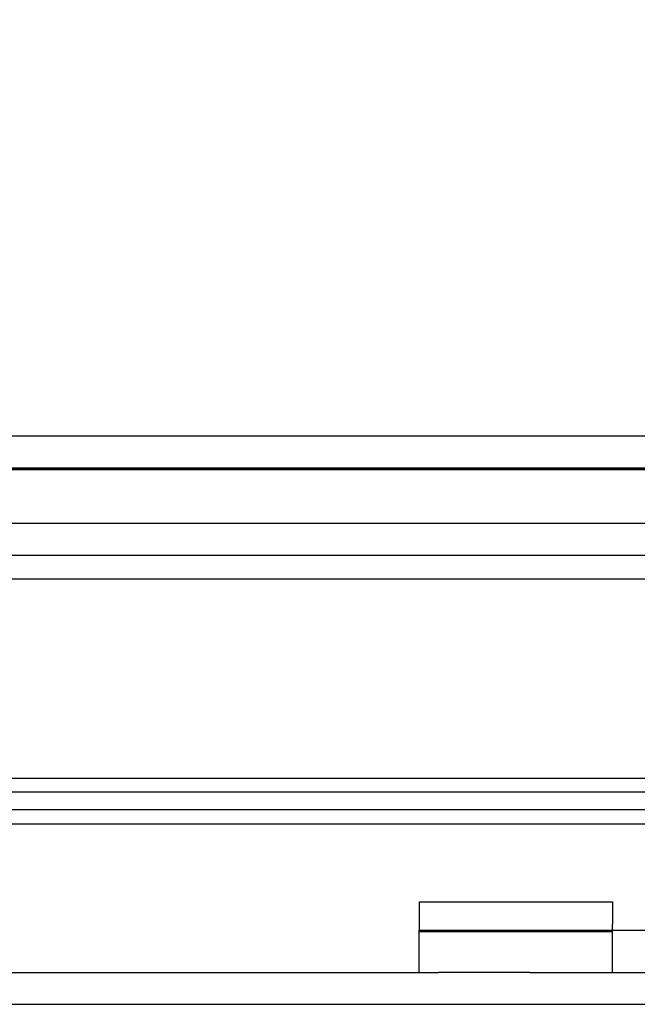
# Model space of a CAD drawing. Header units: inches. Extents: x 1 to 240, y -1 to 159.
# Tile 5 of 65: x 67.78 to 69.18, y 26.76 to 28.98. Entities that reach past the tile are written whole.
import ezdxf
from ezdxf.enums import TextEntityAlignment as Align
from ezdxf.lldxf.tags import DXFTag

# ---------------------------------------------------------------- set-up
doc = ezdxf.new("R2010")
doc.units = ezdxf.units.IN
doc.header["$MEASUREMENT"] = 0
for name, color, linetype in [('COM42780', 7, 'Continuous'), ('COM48573', 7, 'Continuous'), ('COM48603', 7, 'Continuous'), ('COM70220', 7, 'Continuous'), ('Default', 7, 'Continuous')]:
    doc.layers.add(name, color=color, linetype=linetype)
doc.styles.add('SEACAD_Times_New_Roman', font='times.ttf')
tags = doc.linetypes.add('HIDDEN2', pattern=[0.1875, 0.125, -0.0625]).pattern_tags.tags
tags[6:7] = [DXFTag(74, 4), DXFTag(75, 0), DXFTag(340, '0'), DXFTag(46, 0.0), DXFTag(50, 0.0), DXFTag(44, 0.0), DXFTag(45, 0.0)]
tags[4:5] = [DXFTag(74, 4), DXFTag(75, 0), DXFTag(340, '0'), DXFTag(46, 0.0), DXFTag(50, 0.0), DXFTag(44, 0.0), DXFTag(45, 0.0)]
doc.dimstyles.new('HAMMOND_(STH_-_240x160)', dxfattribs={"dimtxt": 1, "dimasz": 1.25, "dimexe": 0.5, "dimexo": 0.5, "dimgap": 0.25, "dimtad": 0, "dimtih": 1, "dimtoh": 1, "dimlfac": 0.125, "dimzin": 0, "dimdsep": 46, "dimtxsty": 'SEACAD_Times_New_Roman', "dimblk1": '_SE_FILLED', "dimblk2": '_SE_FILLED', "dimsah": 1, "dimcen": 0.5, "dimadec": 0, "dimazin": 0, "dimtfac": 0.8, "dimtofl": 0, "dimtmove": 0, "dimatfit": 3, "dimfxl": 1, "dimtolj": 1, "dimtzin": 0, "dimarcsym": 0})

# ---------------------------------------------------------------- blocks, each defined once
blk = doc.blocks.new('SE8')
at = {"layer": 'COM42780', "color": 7, "linetype": 'Continuous'}
for p, q in [((68.6861, 26.9915), (69.1231, 26.9915)), ((68.6861, 26.9915), (68.6861, 26.9412)), ((69.1231, 26.9915), (69.1231, 26.9412)), ((68.6861, 26.9412), (68.6861, 26.9271)), ((69.1231, 26.9271), (69.1231, 26.9412)), ((68.6861, 26.8321), (68.6861, 26.9271)), ((68.6861, 26.9271), (68.9361, 26.9271)), ((68.9361, 26.9271), (69.3084, 26.9271)), ((68.9361, 26.8321), (68.7303, 26.8321)), ((68.9361, 26.8321), (69.3084, 26.8321))]:
    blk.add_line(p, q, dxfattribs=at)
at = {"layer": 'COM42780', "color": 7, "linetype": 'HIDDEN2'}
for p, q in [((68.6861, 26.9244), (69.1231, 26.9244)), ((68.8179, 26.9261), (68.8179, 26.9271)), ((68.8515, 26.9261), (68.8515, 26.9271)), ((68.8762, 26.9261), (68.8762, 26.9271)), ((68.8821, 26.9261), (68.8821, 26.9271)), ((68.9913, 26.9261), (68.9397, 26.9261)), ((68.9611, 26.9261), (68.9611, 26.9271)), ((68.9913, 26.9261), (68.9913, 26.9271)), ((69.1231, 26.8321), (69.1231, 26.9271))]:
    blk.add_line(p, q, dxfattribs=at)
at = {"layer": 'COM48573', "color": 7, "linetype": 'HIDDEN2'}
for p, q in [((59.0881, 27.8451), (80.5146, 27.8451)), ((59.0881, 27.7731), (80.5146, 27.7731)), ((57.9564, 26.7601), (81.6464, 26.7601))]:
    blk.add_line(p, q, dxfattribs=at)
at = {"layer": 'COM48573', "color": 7, "linetype": 'Continuous'}
blk.add_line((57.9564, 26.8321), (68.7303, 26.8321), dxfattribs=at)
at = {"layer": 'COM48603', "color": 7, "linetype": 'Continuous'}
for p, q in [((58.7844, 28.0421), (80.7564, 28.0421)), ((69.2126, 27.2696), (59.8316, 27.2696)), ((69.2126, 27.1987), (59.8316, 27.1987)), ((59.6518, 27.1671), (69.2126, 27.1671))]:
    blk.add_line(p, q, dxfattribs=at)
at = {"layer": 'COM48603', "color": 7, "linetype": 'HIDDEN2'}
for p, q in [((58.7844, 27.9701), (80.7564, 27.9701)), ((59.6518, 27.2391), (79.8889, 27.2391))]:
    blk.add_line(p, q, dxfattribs=at)
at = {"layer": 'COM70220', "color": 7, "linetype": 'HIDDEN2'}
for p, q in [((59.3324, 27.9691), (80.2704, 27.9691)), ((59.3324, 27.9681), (80.2704, 27.9681)), ((59.3324, 27.9661), (80.2704, 27.9661)), ((59.3324, 27.7201), (80.2704, 27.7201))]:
    blk.add_line(p, q, dxfattribs=at)
blk = doc.blocks.new('DMBLK2356')
at = {"layer": 'Default', "linetype": 'Continuous'}
for points in [[(59.9264, 34.8886), (58.6764, 34.6803), (59.9264, 34.4719)], [(79.6144, 34.8886), (79.6144, 34.4719), (80.8644, 34.6803)]]:
    blk.add_hatch(color=7, dxfattribs=at).paths.add_polyline_path(points)
at = {"layer": 'Default', "color": 7, "linetype": 'Continuous'}
for p, q in [((58.6764, 28.0906), (58.6764, 35.1803)), ((80.8644, 28.4341), (80.8644, 35.1803)), ((67.3232, 34.6803), (58.6764, 34.6803)), ((80.8644, 34.6803), (72.2175, 34.6803))]:
    blk.add_line(p, q, dxfattribs=at)
at = {"layer": 'Default', "color": 7, "linetype": 'Continuous', "style": 'SEACAD_Times_New_Roman'}
for s, p in [('22.19', (68.0642, 35.1803)), ('DOOR', (67.6732, 33.6803))]:
    blk.add_text(s, height=1, dxfattribs=at).set_placement(p, align=Align.TOP_LEFT)
blk = doc.blocks.new('_SE_FILLED')
at = {"color": 0}
blk.add_line((0, 0), (-1, 0), dxfattribs=at)
blk.add_solid([(0, 0), (-1, -0.1665), (-1, 0.1665), (0, 0)], dxfattribs=at)

msp = doc.modelspace()

# ---------------------------------------------------------------- block references
at = {"layer": 'Default'}
msp.add_blockref('SE8', (0, 0), dxfattribs=at)

# ---------------------------------------------------------------- dimensions: what is measured, and where the dimension line sits
at = {"layer": 'Default', "color": 7, "linetype": 'Continuous'}
dim = msp.add_linear_dim(base=(58.6764, 34.6803), p1=(80.8644, 27.9341), p2=(58.6764, 27.5906), text='\\A1;<>\\PDOOR', dimstyle='HAMMOND_(STH_-_240x160)', override={"dimlfac": 1}, dxfattribs=at)
dim.commit()
dim.dimension.update_dxf_attribs({"geometry": 'DMBLK2356', "text_midpoint": (69.7704, 34.6803), "dimtype": 160})

doc.saveas('drawing.dxf')
